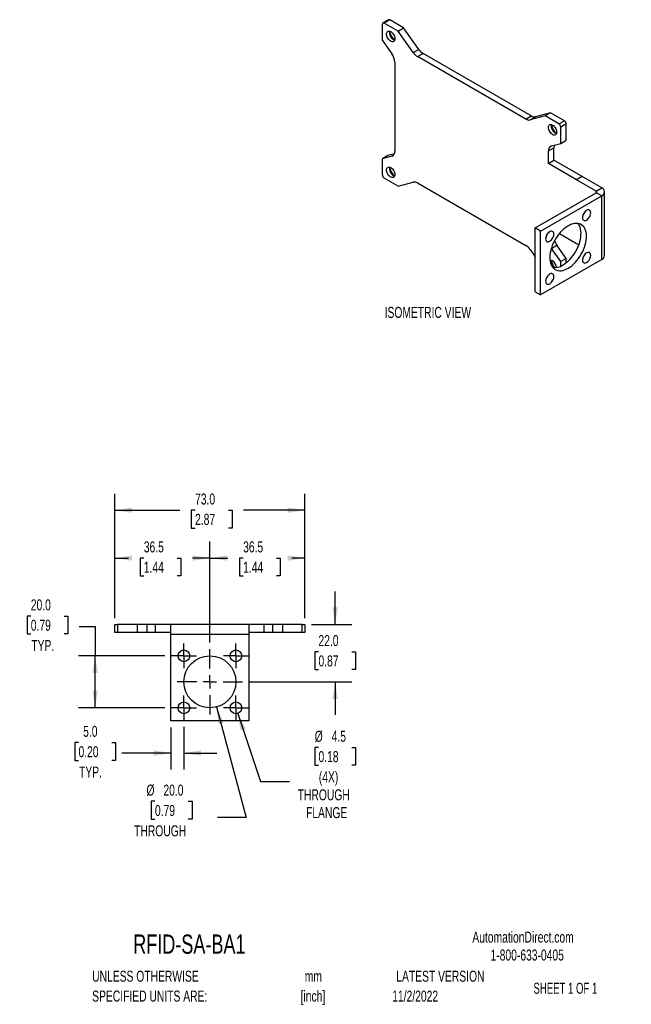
# Model space of a CAD drawing. Header units: millimetres. Extents: x 6 to 543, y 6 to 392.
# Tile 2 of 2: x 307 to 543, y 14 to 392. Entities that reach past the tile are written whole.
import ezdxf

# ---------------------------------------------------------------- set-up
doc = ezdxf.new("R2010")
doc.units = ezdxf.units.MM
doc.header["$LTSCALE"] = 2
doc.linetypes.add('CENTERX2', pattern=[20.32, 12.7, -2.54, 2.54, -2.54])
doc.layers.add('CENTER', color=40, linetype='CENTERX2')
doc.layers.add('DIMENSIONS', color=140, linetype='Continuous', lineweight=25)
doc.layers.add('TEXT', color=140, linetype='Continuous', lineweight=25)
doc.styles.add('SLDTEXTSTYLE0', font='TXT', dxfattribs={"width": 0.7})
doc.styles.add('SLDTEXTSTYLE1', font='TXT', dxfattribs={"width": 0.65})
doc.dimstyles.new('SLDDIMSTYLE1', dxfattribs={"dimtxt": 4.316016, "dimasz": 6.604, "dimexe": 0, "dimexo": 0.0625, "dimgap": 1.079004, "dimtad": 0, "dimtih": 1, "dimtoh": 1, "dimrnd": 1e-09, "dimzin": 4, "dimdsep": 46, "dimtxsty": 'SLDTEXTSTYLE0', "dimsah": 1, "dimcen": 0.09, "dimadec": 0, "dimazin": 1, "dimtfac": 1, "dimtmove": 0, "dimatfit": 0, "dimfxl": 0, "dimfrac": 2, "dimtolj": 1, "dimtzin": 12, "dimarcsym": 0})
doc.dimstyles.new('SLDDIMSTYLE2', dxfattribs={"dimtxt": 4.316016, "dimasz": 6.604, "dimexe": 0, "dimexo": 0.0625, "dimgap": 1.079004, "dimtad": 0, "dimtih": 1, "dimtoh": 1, "dimrnd": 1e-09, "dimzin": 4, "dimdsep": 46, "dimtxsty": 'SLDTEXTSTYLE0', "dimsah": 1, "dimcen": 0.09, "dimadec": 0, "dimazin": 1, "dimtfac": 1, "dimtofl": 0, "dimtmove": 0, "dimatfit": 3, "dimfxl": 0, "dimfrac": 2, "dimtolj": 1, "dimtzin": 12, "dimarcsym": 0})
doc.dimstyles.new('SLDDIMSTYLE3', dxfattribs={"dimtxt": 4.316016, "dimasz": 6.604, "dimexe": 0, "dimexo": 0.0625, "dimgap": 1.079004, "dimtad": 0, "dimtih": 1, "dimtoh": 1, "dimrnd": 1e-09, "dimzin": 12, "dimdsep": 46, "dimtxsty": 'SLDTEXTSTYLE0', "dimsah": 1, "dimcen": 0.09, "dimadec": 0, "dimazin": 3, "dimtfac": 1, "dimtofl": 0, "dimtmove": 0, "dimatfit": 3, "dimfxl": 0, "dimfrac": 2, "dimtolj": 1, "dimtzin": 12, "dimarcsym": 0})
doc.dimstyles.new('SLDDIMSTYLE4', dxfattribs={"dimtxt": 4.316016, "dimasz": 6.604, "dimexe": 0, "dimexo": 0.0625, "dimgap": 1.079004, "dimtad": 0, "dimtih": 1, "dimtoh": 1, "dimrnd": 1e-09, "dimzin": 12, "dimdsep": 46, "dimtxsty": 'SLDTEXTSTYLE0', "dimsah": 1, "dimcen": 0, "dimadec": 0, "dimazin": 3, "dimtfac": 1, "dimtofl": 0, "dimtmove": 0, "dimatfit": 3, "dimfxl": 0, "dimfrac": 2, "dimtolj": 1, "dimtzin": 12, "dimarcsym": 0})
doc.dimstyles.new('SLDDIMSTYLE6', dxfattribs={"dimtxt": 4.316016, "dimasz": 6.604, "dimexe": 0, "dimexo": 0.0625, "dimgap": 1.079004, "dimtad": 0, "dimtih": 1, "dimtoh": 1, "dimrnd": 1e-09, "dimzin": 4, "dimdsep": 46, "dimtxsty": 'SLDTEXTSTYLE0', "dimsah": 1, "dimcen": 0, "dimadec": 0, "dimazin": 1, "dimtfac": 1, "dimtofl": 0, "dimtmove": 0, "dimatfit": 3, "dimfxl": 0, "dimfrac": 2, "dimtolj": 1, "dimtzin": 12, "dimarcsym": 0})

# ---------------------------------------------------------------- blocks, each defined once
blk = doc.blocks.new('SW_NOTE_0_1')
at = {"layer": 'TEXT', "color": 0, "char_height": 4.233, "attachment_point": 2, "style": 'SLDTEXTSTYLE0'}
for s, insert in [('mm', (5.69, 5.46)), ('[inch]', (5.52, -2.19))]:
    blk.add_mtext(s, dxfattribs=dict(at, insert=insert))
blk = doc.blocks.new('SW_NOTE_0_2')
at = {"layer": 'TEXT', "color": 0, "char_height": 4.2333, "attachment_point": 1, "style": 'SLDTEXTSTYLE0'}
for s, insert in [('UNLESS OTHERWISE', (0, 5.46)), ('SPECIFIED UNITS ARE:', (0, -2.19))]:
    blk.add_mtext(s, dxfattribs=dict(at, insert=insert))
blk = doc.blocks.new('SW_NOTE_0_6')
at = {"layer": 'TEXT', "color": 0, "char_height": 4.2333, "attachment_point": 1, "style": 'SLDTEXTSTYLE0'}
for s, insert in [('METRIC UNITS USED', (0, 5.46)), ('FOR PART DESIGN', (0, -2.19))]:
    blk.add_mtext(s, dxfattribs=dict(at, insert=insert))
blk = doc.blocks.new('_D_15')
at = {"layer": 'DIMENSIONS'}
for p, q in [((343.98, 162.37), (343.98, 210.18)), ((416.98, 162.37), (416.98, 210.18)), ((343.98, 203.83), (368.94, 203.83)), ((374.78, 203.83), (373.33, 203.83)), ((373.33, 203.83), (373.33, 196.97)), ((387.61, 203.83), (389.06, 203.83)), ((389.06, 203.83), (389.06, 196.97)), ((416.98, 203.83), (393.46, 203.83)), ((373.33, 196.97), (374.78, 196.97)), ((389.06, 196.97), (387.61, 196.97))]:
    blk.add_line(p, q, dxfattribs=at)
for points in [[(343.98, 203.83), (350.58, 202.81), (350.58, 204.85)], [(416.98, 203.83), (410.37, 204.85), (410.37, 202.81)]]:
    blk.add_solid(points, dxfattribs=at)
at = {"layer": 'DIMENSIONS', "char_height": 4.233, "attachment_point": 1, "style": 'SLDTEXTSTYLE0'}
for s, insert in [('73.0', (374.78, 210.25)), ('2.87', (374.78, 202.43))]:
    blk.add_mtext(s, dxfattribs=dict(at, insert=insert))
blk = doc.blocks.new('_D_16')
at = {"layer": 'DIMENSIONS'}
for p, q in [((343.98, 162.37), (343.98, 191.77)), ((380.48, 152.91), (380.48, 191.77)), ((343.98, 185.42), (349.21, 185.42)), ((355.06, 185.42), (353.61, 185.42)), ((353.61, 185.42), (353.61, 178.56)), ((367.88, 185.42), (369.33, 185.42)), ((369.33, 185.42), (369.33, 178.56)), ((380.48, 185.42), (373.73, 185.42)), ((353.61, 178.56), (355.06, 178.56)), ((369.33, 178.56), (367.88, 178.56))]:
    blk.add_line(p, q, dxfattribs=at)
for points in [[(343.98, 185.42), (350.58, 184.41), (350.58, 186.44)], [(380.48, 185.42), (373.87, 186.44), (373.87, 184.41)]]:
    blk.add_solid(points, dxfattribs=at)
at = {"layer": 'DIMENSIONS', "char_height": 4.233, "attachment_point": 1, "style": 'SLDTEXTSTYLE0'}
for s, insert in [('36.5', (355.06, 191.84)), ('1.44', (355.06, 184.02))]:
    blk.add_mtext(s, dxfattribs=dict(at, insert=insert))
blk = doc.blocks.new('_D_17')
at = {"layer": 'DIMENSIONS'}
for p, q in [((380.48, 152.91), (380.48, 191.77)), ((416.98, 162.37), (416.98, 191.77)), ((380.48, 185.42), (387.41, 185.42)), ((393.26, 185.42), (391.81, 185.42)), ((391.81, 185.42), (391.81, 178.56)), ((406.08, 185.42), (407.53, 185.42)), ((407.53, 185.42), (407.53, 178.56)), ((416.98, 185.42), (411.93, 185.42)), ((391.81, 178.56), (393.26, 178.56)), ((407.53, 178.56), (406.08, 178.56))]:
    blk.add_line(p, q, dxfattribs=at)
for points in [[(380.48, 185.42), (387.08, 184.41), (387.08, 186.44)], [(416.98, 185.42), (410.37, 186.44), (410.37, 184.41)]]:
    blk.add_solid(points, dxfattribs=at)
at = {"layer": 'DIMENSIONS', "char_height": 4.233, "attachment_point": 1, "style": 'SLDTEXTSTYLE0'}
for s, insert in [('36.5', (393.26, 191.84)), ('1.44', (393.26, 184.02))]:
    blk.add_mtext(s, dxfattribs=dict(at, insert=insert))
blk = doc.blocks.new('_D_18')
at = {"layer": 'DIMENSIONS'}
for p, q in [((391.19, 125.7), (399.94, 99.45)), ((422.23, 112.58), (420.78, 112.58)), ((420.78, 112.58), (420.78, 105.72)), ((435.06, 112.58), (436.51, 112.58)), ((436.51, 112.58), (436.51, 105.72)), ((420.78, 105.72), (422.23, 105.72)), ((436.51, 105.72), (435.06, 105.72)), ((399.94, 99.45), (411.05, 99.45))]:
    blk.add_line(p, q, dxfattribs=at)
blk.add_solid([(391.19, 125.7), (392.31, 119.11), (394.24, 119.75)], dxfattribs=at)
at = {"layer": 'DIMENSIONS', "char_height": 4.233, "attachment_point": 1, "style": 'SLDTEXTSTYLE0'}
for s, insert in [('%%c', (420.77, 119)), ('4.5', (427.29, 119)), ('0.18', (422.23, 111.18)), ('(4X)', (422.36, 103.35)), ('THROUGH', (414.23, 96.49)), ('FLANGE', (417.44, 89.63))]:
    blk.add_mtext(s, dxfattribs=dict(at, insert=insert))
blk = doc.blocks.new('_D_19')
at = {"layer": 'DIMENSIONS'}
for p, q in [((383.06, 128.17), (394.47, 85.61)), ((359.35, 91.87), (357.9, 91.87)), ((357.9, 91.87), (357.9, 85.01)), ((372.17, 91.87), (373.62, 91.87)), ((373.62, 91.87), (373.62, 85.01)), ((357.9, 85.01), (359.35, 85.01)), ((373.62, 85.01), (372.17, 85.01)), ((394.47, 85.61), (383.36, 85.61))]:
    blk.add_line(p, q, dxfattribs=at)
blk.add_solid([(383.06, 128.17), (383.79, 121.53), (385.75, 122.05)], dxfattribs=at)
at = {"layer": 'DIMENSIONS', "char_height": 4.233, "attachment_point": 1, "style": 'SLDTEXTSTYLE0'}
for s, insert in [('%%c', (356.09, 98.3)), ('20.0', (362.61, 98.3)), ('0.79', (359.35, 90.47)), ('THROUGH', (351.34, 82.64))]:
    blk.add_mtext(s, dxfattribs=dict(at, insert=insert))
blk = doc.blocks.new('_D_20')
at = {"layer": 'DIMENSIONS'}
for p, q in [((365.48, 120.29), (365.48, 104.09)), ((370.48, 120.5), (370.48, 104.09)), ((329.96, 114.48), (328.51, 114.48)), ((328.51, 114.48), (328.51, 107.62)), ((342.78, 114.48), (344.23, 114.48)), ((344.23, 114.48), (344.23, 107.62)), ((365.48, 110.44), (346.65, 110.44)), ((370.48, 110.44), (383.18, 110.44)), ((328.51, 107.62), (329.96, 107.62)), ((344.23, 107.62), (342.78, 107.62))]:
    blk.add_line(p, q, dxfattribs=at)
for points in [[(365.48, 110.44), (358.87, 111.46), (358.87, 109.43)], [(370.48, 110.44), (377.08, 109.43), (377.08, 111.46)]]:
    blk.add_solid(points, dxfattribs=at)
at = {"layer": 'DIMENSIONS', "char_height": 4.233, "attachment_point": 1, "style": 'SLDTEXTSTYLE0'}
for s, insert in [('5.0', (331.75, 120.9)), ('0.20', (329.96, 113.08)), ('TYP.', (330.17, 105.25))]:
    blk.add_mtext(s, dxfattribs=dict(at, insert=insert))
blk = doc.blocks.new('_D_21')
at = {"layer": 'DIMENSIONS'}
for p, q in [((428.65, 159.83), (428.65, 172.53)), ((419.52, 159.83), (435, 159.83)), ((422.23, 149.4), (420.78, 149.4)), ((420.78, 149.4), (420.78, 142.54)), ((435.06, 149.4), (436.51, 149.4)), ((436.51, 149.4), (436.51, 142.54)), ((420.78, 142.54), (422.23, 142.54)), ((436.51, 142.54), (435.06, 142.54)), ((395.56, 137.83), (435, 137.83)), ((428.65, 137.83), (428.65, 125.13))]:
    blk.add_line(p, q, dxfattribs=at)
for points in [[(428.65, 159.83), (429.66, 166.43), (427.63, 166.43)], [(428.65, 137.83), (427.63, 131.23), (429.66, 131.23)]]:
    blk.add_solid(points, dxfattribs=at)
at = {"layer": 'DIMENSIONS', "char_height": 4.233, "attachment_point": 1, "style": 'SLDTEXTSTYLE0'}
for s, insert in [('22.0', (422.23, 155.82)), ('0.87', (422.23, 147.99))]:
    blk.add_mtext(s, dxfattribs=dict(at, insert=insert))
blk = doc.blocks.new('_D_22')
at = {"layer": 'DIMENSIONS'}
for p, q in [((311.61, 163.11), (310.16, 163.11)), ((310.16, 163.11), (310.16, 156.25)), ((324.43, 163.11), (325.88, 163.11)), ((325.88, 163.11), (325.88, 156.25)), ((330.23, 159.08), (336.37, 159.08)), ((336.37, 159.08), (336.37, 147.83)), ((310.16, 156.25), (311.61, 156.25)), ((325.88, 156.25), (324.43, 156.25)), ((363.15, 147.83), (330.02, 147.83)), ((336.37, 127.83), (336.37, 147.83)), ((363.15, 127.83), (330.02, 127.83))]:
    blk.add_line(p, q, dxfattribs=at)
for points in [[(336.37, 147.83), (335.35, 141.23), (337.39, 141.23)], [(336.37, 127.83), (337.39, 134.43), (335.35, 134.43)]]:
    blk.add_solid(points, dxfattribs=at)
at = {"layer": 'DIMENSIONS', "char_height": 4.233, "attachment_point": 1, "style": 'SLDTEXTSTYLE0'}
for s, insert in [('20.0', (311.61, 169.54)), ('0.79', (311.61, 161.71)), ('TYP.', (311.81, 153.89))]:
    blk.add_mtext(s, dxfattribs=dict(at, insert=insert))
blk = doc.blocks.new('SW_CENTERMARKSYMBOL_4')
at = {"layer": 'CENTER', "color": 0}
for p, q in [((0, 2.54), (0, 4.79)), ((-2.54, 0), (-4.79, 0)), ((0, 0), (-2.54, 0)), ((0, 0), (0, 2.54)), ((0, 0), (0, -2.54)), ((0, 0), (2.54, 0)), ((2.54, 0), (4.79, 0)), ((0, -2.54), (0, -4.79))]:
    blk.add_line(p, q, dxfattribs=at)
blk = doc.blocks.new('SW_CENTERMARKSYMBOL_5')
at = {"layer": 'CENTER', "color": 0}
for p, q in [((0, 5.08), (0, 12.54)), ((-5.08, 0), (-12.54, 0)), ((0, 0), (-2.54, 0)), ((0, 0), (0, 2.54)), ((0, 0), (0, -2.54)), ((0, 0), (2.54, 0)), ((5.08, 0), (12.54, 0)), ((0, -5.08), (0, -12.54))]:
    blk.add_line(p, q, dxfattribs=at)
blk = doc.blocks.new('SW_CENTERMARKSYMBOL_6')
at = {"layer": 'CENTER', "color": 0}
for p, q in [((0, 2.54), (0, 4.79)), ((-2.54, 0), (-4.79, 0)), ((0, 0), (-2.54, 0)), ((0, 0), (0, 2.54)), ((0, 0), (0, -2.54)), ((0, 0), (2.54, 0)), ((2.54, 0), (4.79, 0)), ((0, -2.54), (0, -4.79))]:
    blk.add_line(p, q, dxfattribs=at)
blk = doc.blocks.new('SW_CENTERMARKSYMBOL_7')
at = {"layer": 'CENTER', "color": 0}
for p, q in [((0, 2.54), (0, 4.79)), ((-2.54, 0), (-4.79, 0)), ((0, 0), (-2.54, 0)), ((0, 0), (0, 2.54)), ((0, 0), (0, -2.54)), ((0, 0), (2.54, 0)), ((2.54, 0), (4.79, 0)), ((0, -2.54), (0, -4.79))]:
    blk.add_line(p, q, dxfattribs=at)
blk = doc.blocks.new('SW_CENTERMARKSYMBOL_8')
at = {"layer": 'CENTER', "color": 0}
for p, q in [((0, 2.54), (0, 4.79)), ((-2.54, 0), (-4.79, 0)), ((0, 0), (-2.54, 0)), ((0, 0), (0, 2.54)), ((0, 0), (0, -2.54)), ((0, 0), (2.54, 0)), ((2.54, 0), (4.79, 0)), ((0, -2.54), (0, -4.79))]:
    blk.add_line(p, q, dxfattribs=at)

msp = doc.modelspace()

# ---------------------------------------------------------------- linework, layer by layer
for p, q in [((446.808233, 384.511287), (446.808233, 390.754768)), ((449.136701, 392.437225), (447.015381, 391.212612)), ((449.63666, 392.387717), (447.51534, 391.163104)), ((452.82826, 388.096021), (447.51534, 391.163104)), ((454.94958, 389.320633), (449.63666, 392.387717)), ((452.82826, 388.096021), (454.94958, 389.320633)), ((458.647252, 379.849837), (452.82826, 388.096021)), ((460.768573, 381.074449), (454.94958, 389.320633)), ((446.808233, 384.511287), (450.416378, 379.39813)), ((458.647252, 379.849837), (460.768573, 381.074449)), ((460.310853, 378.264761), (462.432173, 379.489374)), ((504.016291, 355.483373), (462.432173, 379.489374)), ((451.581204, 376.084226), (451.581204, 341.940157)), ((501.894971, 354.258761), (460.310853, 378.264761)), ((511.498885, 356.675414), (505.679892, 355.147696)), ((511.498885, 356.675414), (509.377565, 355.450802)), ((516.811805, 353.608331), (511.498885, 356.675414)), ((501.894971, 354.258761), (504.016291, 355.483373)), ((509.377565, 355.450802), (503.558572, 353.923084)), ((503.558572, 353.923084), (505.679892, 355.147696)), ((514.690484, 352.383719), (509.377565, 355.450802)), ((514.690484, 352.383719), (516.811805, 353.608331)), ((517.518911, 352.383586), (515.397591, 351.158974)), ((517.518911, 346.140106), (517.518911, 352.383586)), ((515.397591, 344.915494), (515.397591, 351.158974)), ((511.789447, 343.968211), (515.397591, 344.915494)), ((515.397591, 344.915494), (517.518911, 346.140106)), ((451.40114, 340.897353), (448.929554, 340.248463)), ((510.62462, 341.999187), (512.745941, 343.223799)), ((510.62462, 337.175265), (510.62462, 341.999187)), ((512.745941, 338.399877), (512.745941, 343.223799)), ((448.929554, 340.248463), (446.808233, 339.023851)), ((450.416378, 339.971133), (446.808233, 339.023851)), ((446.808233, 332.78037), (446.808233, 339.023851)), ((450.416378, 339.971133), (451.039957, 340.331118)), ((510.62462, 337.175265), (512.745941, 338.399877)), ((521.479213, 330.909042), (510.62462, 337.175265)), ((523.600533, 332.133654), (512.745941, 338.399877)), ((452.82826, 328.488542), (447.51534, 331.555625)), ((452.82826, 328.488542), (458.647252, 330.01626)), ((460.310853, 329.680583), (501.894971, 305.674583)), ((523.600533, 332.133654), (521.479213, 330.909042)), ((529.018872, 326.55649), (521.479213, 330.909042)), ((531.140192, 327.781102), (523.600533, 332.133654)), ((505.498096, 312.376869), (529.018872, 325.955123)), ((529.018872, 326.55649), (531.140192, 327.781102)), ((529.018872, 325.955123), (529.018872, 326.55649)), ((531.140192, 324.730511), (529.018872, 325.955123)), ((532.234617, 301.759582), (532.234617, 326.255806)), ((507.619416, 311.152256), (531.140192, 324.730511)), ((531.140192, 300.234287), (531.140192, 324.730511)), ((505.498096, 287.880644), (505.498096, 312.376869)), ((507.619416, 311.152256), (505.498096, 312.376869)), ((507.619416, 286.656032), (507.619416, 311.152256)), ((514.842631, 310.244035), (521.479213, 306.412818)), ((503.558572, 304.089507), (505.498096, 301.340978)), ((511.789447, 304.541214), (511.756542, 304.588265)), ((511.789447, 304.541214), (513.910767, 305.765826)), ((515.397591, 299.428057), (511.789447, 304.541214)), ((517.518911, 300.652669), (513.910767, 305.765826)), ((521.479213, 306.412818), (522.314329, 305.930715)), ((531.140192, 300.234287), (507.619416, 286.656032)), ((517.518911, 300.652669), (515.397591, 299.428057)), ((515.397591, 297.719135), (515.397591, 299.428057)), ((517.518911, 299.067792), (517.518911, 300.652669)), ((505.498096, 287.880644), (507.619416, 286.656032)), ((343.975061, 156.830045), (343.975061, 159.830045)), ((343.975061, 159.830045), (344.975061, 159.830045)), ((344.975061, 159.830045), (344.975061, 156.830045)), ((352.621318, 159.830045), (344.975061, 159.830045)), ((352.621318, 156.830045), (352.621318, 159.830045)), ((356.332363, 159.830045), (352.621318, 159.830045)), ((356.332363, 156.830045), (356.332363, 159.830045)), ((359.567307, 159.830045), (356.332363, 159.830045)), ((359.567307, 156.830045), (359.567307, 159.830045)), ((365.475061, 159.830045), (359.567307, 159.830045)), ((365.475061, 156.093445), (365.475061, 159.830045)), ((395.475061, 159.830045), (365.475061, 159.830045)), ((395.475061, 159.830045), (395.475061, 156.093445)), ((401.382815, 159.830045), (395.475061, 159.830045)), ((401.382815, 156.830045), (401.382815, 159.830045)), ((404.61776, 159.830045), (401.382815, 159.830045)), ((404.61776, 156.830045), (404.61776, 159.830045)), ((408.328805, 159.830045), (404.61776, 159.830045)), ((408.328805, 159.830045), (408.328805, 156.830045)), ((415.975061, 159.830045), (408.328805, 159.830045)), ((415.975061, 156.830045), (415.975061, 159.830045)), ((415.975061, 159.830045), (416.975061, 159.830045)), ((416.975061, 159.830045), (416.975061, 156.830045)), ((344.975061, 156.830045), (343.975061, 156.830045)), ((352.621318, 156.830045), (344.975061, 156.830045)), ((356.332363, 156.830045), (352.621318, 156.830045)), ((359.567307, 156.830045), (356.332363, 156.830045)), ((365.475061, 156.830045), (359.567307, 156.830045)), ((365.475061, 122.830045), (365.475061, 156.093445)), ((395.475061, 156.093445), (365.475061, 156.093445)), ((401.382815, 156.830045), (395.475061, 156.830045)), ((395.475061, 156.093445), (395.475061, 122.830045)), ((404.61776, 156.830045), (401.382815, 156.830045)), ((408.328805, 156.830045), (404.61776, 156.830045)), ((415.975061, 156.830045), (408.328805, 156.830045)), ((416.975061, 156.830045), (415.975061, 156.830045)), ((395.475061, 122.830045), (365.475061, 122.830045))]:
    msp.add_line(p, q)
at = {"flags": 128}
for points in [[(449.990214, 387.897173), (450.33223, 387.656779), (450.658253, 387.341718), (450.95304, 386.966724), (451.202806, 386.549331), (451.395873, 386.109055), (451.523212, 385.666483), (451.578871, 385.242309), (451.560245, 384.856368), (451.468207, 384.526705), (451.307059, 384.268736), (451.084337, 384.094522), (450.810455, 384.012209), (450.498219, 384.025647), (450.16223, 384.134207), (449.818197, 384.332812), (449.482208, 384.612178), (449.169973, 384.959239), (448.896091, 385.357769), (448.673369, 385.789133), (448.512221, 386.23316), (448.420182, 386.669088), (448.401557, 387.076534), (448.457215, 387.436445), (448.584555, 387.731994), (448.777621, 387.94936), (449.027387, 388.07838), (449.322174, 388.11302), (449.648198, 388.051662), (449.990214, 387.897173)], [(512.21561, 351.975216), (512.557626, 351.734822), (512.88365, 351.419761), (513.178437, 351.044767), (513.428203, 350.627374), (513.621269, 350.187098), (513.748609, 349.744526), (513.804267, 349.320352), (513.785642, 348.934411), (513.693603, 348.604748), (513.532456, 348.346779), (513.309734, 348.172565), (513.035852, 348.090252), (512.723616, 348.10369), (512.387627, 348.21225), (512.043594, 348.410855), (511.707605, 348.690221), (511.395369, 349.037282), (511.121487, 349.435812), (510.898765, 349.867176), (510.737618, 350.311203), (510.645579, 350.747131), (510.626954, 351.154577), (510.682612, 351.514488), (510.809951, 351.810037), (511.003018, 352.027403), (511.252784, 352.156423), (511.547571, 352.191063), (511.873595, 352.129705), (512.21561, 351.975216)], [(449.990214, 335.638561), (450.33223, 335.398167), (450.658253, 335.083106), (450.95304, 334.708112), (451.202806, 334.290719), (451.395873, 333.850443), (451.523212, 333.407871), (451.578871, 332.983697), (451.560245, 332.597756), (451.468207, 332.268093), (451.307059, 332.010124), (451.084337, 331.83591), (450.810455, 331.753597), (450.498219, 331.767035), (450.16223, 331.875595), (449.818197, 332.0742), (449.482208, 332.353566), (449.169973, 332.700627), (448.896091, 333.099157), (448.673369, 333.530521), (448.512221, 333.974548), (448.420182, 334.410476), (448.401557, 334.817922), (448.457215, 335.177833), (448.584555, 335.473382), (448.777621, 335.690748), (449.027387, 335.819768), (449.322174, 335.854408), (449.648198, 335.79305), (449.990214, 335.638561)], [(525.297086, 315.437437), (525.639102, 315.677832), (525.965125, 315.992892), (526.259912, 316.367886), (526.509678, 316.785279), (526.702745, 317.225556), (526.830085, 317.668127), (526.885743, 318.092301), (526.867117, 318.478242), (526.775079, 318.807905), (526.613931, 319.065875), (526.391209, 319.240089), (526.117327, 319.322401), (525.805092, 319.308963), (525.469102, 319.200404), (525.12507, 319.001798), (524.78908, 318.722433), (524.476845, 318.375371), (524.202963, 317.976841), (523.980241, 317.545477), (523.819093, 317.101451), (523.727055, 316.665522), (523.708429, 316.258077), (523.764087, 315.898165), (523.891427, 315.602616), (524.084493, 315.38525), (524.33426, 315.25623), (524.629046, 315.22159), (524.95507, 315.282948), (525.297086, 315.437437)], [(511.15495, 307.273356), (511.496966, 307.51375), (511.82299, 307.828811), (512.117777, 308.203805), (512.367543, 308.621198), (512.560609, 309.061474), (512.687949, 309.504046), (512.743607, 309.92822), (512.724982, 310.314161), (512.632943, 310.643824), (512.471795, 310.901793), (512.249073, 311.076008), (511.975191, 311.15832), (511.662956, 311.144882), (511.326967, 311.036322), (510.982934, 310.837717), (510.646945, 310.558352), (510.334709, 310.21129), (510.060827, 309.81276), (509.838105, 309.381396), (509.676957, 308.937369), (509.584919, 308.501441), (509.566293, 308.093996), (509.621952, 307.734084), (509.749291, 307.438535), (509.942358, 307.221169), (510.192124, 307.092149), (510.486911, 307.057509), (510.812934, 307.118867), (511.15495, 307.273356)], [(518.226018, 296.861797), (518.930069, 297.308813), (519.627123, 297.832537), (520.310252, 298.427766), (520.972667, 299.088582), (521.607784, 299.80842), (522.209292, 300.580124), (522.771213, 301.396025), (523.287961, 302.248014), (523.754402, 303.127624), (524.165898, 304.026113), (524.518362, 304.934552), (524.808289, 305.843911), (525.032799, 306.745153), (525.18966, 307.629322), (525.277314, 308.48763), (525.294888, 309.311546), (525.242209, 310.092883), (525.119799, 310.823875), (524.928877, 311.497256), (524.671338, 312.106336), (524.349742, 312.64506), (523.967287, 313.108074), (523.527772, 313.490777), (523.035566, 313.789365), (522.49556, 314.000871), (521.913122, 314.123193), (521.294039, 314.155115), (520.644466, 314.096319), (519.970856, 313.94739), (519.279906, 313.709809), (518.578482, 313.385936), (517.873554, 312.97899), (517.17213, 312.493016), (516.48118, 311.932843), (515.80757, 311.304039), (515.157997, 310.612852), (514.538914, 309.866154), (513.956476, 309.071363), (513.416471, 308.23638), (512.924264, 307.369503), (512.484749, 306.479346), (512.102294, 305.574758), (511.780698, 304.664728), (511.52316, 303.758301), (511.332237, 302.864484), (511.209827, 301.992161), (511.157148, 301.150002), (511.174722, 300.346377), (511.262376, 299.589272), (511.419237, 298.886211), (511.643747, 298.244182), (511.933674, 297.669566), (512.286138, 297.168073), (512.697635, 296.744688), (513.164075, 296.403619), (513.680823, 296.148254), (514.242744, 295.981133), (514.844252, 295.903915), (515.479369, 295.917369), (516.141784, 296.02136), (516.824913, 296.214856), (517.521967, 296.495933), (518.226018, 296.861797)], [(516.104698, 298.086409), (516.808749, 298.533425), (517.505803, 299.057149), (518.188932, 299.652378), (518.851347, 300.313194), (519.486464, 301.033032), (520.087972, 301.804736), (520.649893, 302.620637), (521.166641, 303.472626), (521.633081, 304.352236), (522.044578, 305.250725), (522.397042, 306.159164), (522.686969, 307.068523), (522.911479, 307.969765), (523.06834, 308.853934), (523.155993, 309.712242), (523.173568, 310.536158), (523.120888, 311.317495), (522.998479, 312.048487), (522.807556, 312.721869), (522.550017, 313.330948), (522.228422, 313.869672), (522.051185, 314.102928)], [(525.297086, 299.106621), (525.639102, 299.347015), (525.965125, 299.662076), (526.259912, 300.03707), (526.509678, 300.454463), (526.702745, 300.894739), (526.830085, 301.337311), (526.885743, 301.761485), (526.867117, 302.147426), (526.775079, 302.477089), (526.613931, 302.735058), (526.391209, 302.909272), (526.117327, 302.991585), (525.805092, 302.978147), (525.469102, 302.869587), (525.12507, 302.670982), (524.78908, 302.391616), (524.476845, 302.044555), (524.202963, 301.646025), (523.980241, 301.214661), (523.819093, 300.770634), (523.727055, 300.334706), (523.708429, 299.92726), (523.764087, 299.567349), (523.891427, 299.2718), (524.084493, 299.054434), (524.33426, 298.925414), (524.629046, 298.890774), (524.95507, 298.952132), (525.297086, 299.106621)], [(511.15495, 290.942539), (511.496966, 291.182934), (511.82299, 291.497994), (512.117777, 291.872989), (512.367543, 292.290382), (512.560609, 292.730658), (512.687949, 293.17323), (512.743607, 293.597404), (512.724982, 293.983345), (512.632943, 294.313008), (512.471795, 294.570977), (512.249073, 294.745191), (511.975191, 294.827504), (511.662956, 294.814066), (511.326967, 294.705506), (510.982934, 294.5069), (510.646945, 294.227535), (510.334709, 293.880474), (510.060827, 293.481944), (509.838105, 293.05058), (509.676957, 292.606553), (509.584919, 292.170625), (509.566293, 291.763179), (509.621952, 291.403267), (509.749291, 291.107719), (509.942358, 290.890353), (510.192124, 290.761333), (510.486911, 290.726693), (510.812934, 290.788051), (511.15495, 290.942539)]]:
    msp.add_lwpolyline(points, dxfattribs=at)
for centre, radius in [((370.475061, 147.830045), 2.25), ((380.475061, 137.830045), 10), ((390.475061, 147.830045), 2.25), ((370.475061, 127.830045), 2.25), ((390.475061, 127.830045), 2.25)]:
    msp.add_circle(centre, radius)
for centre, radius, start, end in [((447.239308, 390.824695), 0.436709, 50.79671476, 189.21403699), ((449.34374, 391.978835), 0.502977, 54.38242252, 114.30711905), ((452.535709, 387.52944), 3.058089, 169.53944672, 250.45517674), ((455.507982, 389.245289), 6.091259, 190.98400053, 229.00774921), ((445.568046, 375.832289), 6.018434, 2.3991532, 36.33366057), ((463.156057, 382.916464), 5.452845, 214.22126161, 238.54804702), ((465.277378, 384.141076), 5.452845, 214.22126161, 238.54804702), ((503.139926, 356.1385), 2.254625, 236.48340197, 280.70095368), ((505.261247, 357.363112), 2.254625, 236.48340197, 280.70095368), ((513.862375, 351.089113), 1.536805, 2.60547849, 57.39452166), ((515.983695, 352.313725), 1.536805, 2.60547849, 57.39452166), ((514.761106, 351.607483), 3.058089, 169.53944672, 250.45517674), ((517.733422, 353.323364), 6.091311, 190.98698287, 229.0076406), ((449.760573, 341.688144), 1.837991, 290.90413902, 7.88082687), ((512.445252, 342.2512), 1.837991, 110.90413902, 187.88082687), ((515.479655, 343.288708), 2.734485, 159.04614609, 181.36016172), ((452.535709, 335.270828), 3.058089, 169.53944672, 250.45517674), ((455.507982, 336.986677), 6.091259, 190.98400053, 229.00774921), ((448.343449, 332.850231), 1.536805, 182.60547849, 237.39452166), ((459.065898, 327.800844), 2.254625, 56.48340197, 100.70095368), ((528.904752, 326.255806), 0.321611, 290.7834208, 69.2165792), ((530.545119, 326.255806), 1.637265, 291.31255189, 68.68744811), ((521.011548, 319.748642), 3.798543, 318.60765125, 341.39772529), ((506.869412, 311.584561), 3.798543, 318.60765125, 341.39772529), ((519.408984, 309.662139), 6.738816, 198.38487375, 215.32330418), ((499.049767, 301.02288), 5.452845, 34.22126161, 58.54804702), ((511.539764, 298.762144), 1.169514, 54.69798632, 105.92607751), ((514.78487, 299.376346), 3.07663, 170.12297619, 226.87400798), ((517.797414, 301.094323), 6.159784, 191.14081802, 220.11714436), ((510.32423, 296.7772), 3.495342, 6.95949198, 57.24046207), ((521.011548, 303.417826), 3.798543, 318.60765125, 341.39772529), ((530.366816, 301.944478), 1.87693, 294.33323559, 354.34662345), ((512.911477, 303.012523), 5.870542, 263.82031372, 302.95223922), ((506.869412, 295.253745), 3.798543, 318.60765125, 341.39772529)]:
    msp.add_arc(centre, radius, start, end)

# ---------------------------------------------------------------- block references
at = {"layer": 'CENTER'}
for name, p in [('SW_CENTERMARKSYMBOL_4', (370.475061, 147.830045)), ('SW_CENTERMARKSYMBOL_6', (390.475061, 147.830045)), ('SW_CENTERMARKSYMBOL_5', (380.475061, 137.830045)), ('SW_CENTERMARKSYMBOL_8', (370.475061, 127.830045)), ('SW_CENTERMARKSYMBOL_7', (390.475061, 127.830045))]:
    msp.add_blockref(name, p, dxfattribs=at)
at = {"layer": 'TEXT'}
for name, p in [('SW_NOTE_0_6', (256.956742, 21.270935)), ('SW_NOTE_0_2', (335.215826, 21.270934)), ('SW_NOTE_0_1', (414.5722, 21.262943))]:
    msp.add_blockref(name, p, dxfattribs=at)

# ---------------------------------------------------------------- texts
for s, insert, char_height, attachment_point, style in [('ISOMETRIC VIEW', (447.656449, 282.025445), 4.23333333, 1, 'SLDTEXTSTYLE0'), ('AutomationDirect.com', (481.389918, 41.753063), 4.23333333, 1, 'SLDTEXTSTYLE0'), ('RFID-SA-BA1', (351.003597, 40.655276), 7.40833333, 1, 'SLDTEXTSTYLE0'), ('1-800-633-0405', (488.38316, 34.874048), 4.23333333, 1, 'SLDTEXTSTYLE0'), ('LATEST VERSION', (469.104263, 26.727988), 4.23333333, 2, 'SLDTEXTSTYLE0'), ('11/2/2022', (459.402986, 19.07031), 4.2333333, 2, 'SLDTEXTSTYLE0'), ('SHEET 1 OF 1', (504.882571, 22.102981), 4.23333333, 1, 'SLDTEXTSTYLE1')]:
    msp.add_mtext(s, dxfattribs=dict(at, insert=insert, char_height=char_height, attachment_point=attachment_point, style=style))

# ---------------------------------------------------------------- dimensions: what is measured, and where the dimension line sits
at = {"layer": 'DIMENSIONS'}
for base, p1, angle, dimstyle, picture, middle in [((416.975061, 203.830045), (343.975061, 159.830045), 0, 'SLDDIMSTYLE2', '_D_15', (381.196388, 203.830045)), ((428.646545, 159.830045), (393.015061, 137.830045), 90, 'SLDDIMSTYLE1', '_D_21', (428.646545, 149.397027))]:
    dim = msp.add_linear_dim(base=base, p1=p1, p2=(416.975061, 159.830045), angle=angle, dimstyle=dimstyle, dxfattribs=at)
    dim.commit()
    dim.dimension.update_dxf_attribs({"geometry": picture, "text_midpoint": middle, "dimtype": 160})
for base, p1, p2, picture, middle in [((380.475061, 185.421318), (343.975061, 159.830045), (380.475061, 150.370045), '_D_16', (361.468285, 185.421318)), ((416.975061, 185.421318), (380.475061, 150.370045), (416.975061, 159.830045), '_D_17', (399.669067, 185.421318))]:
    dim = msp.add_linear_dim(base=base, p1=p1, p2=p2, dimstyle='SLDDIMSTYLE3', dxfattribs=at)
    dim.commit()
    dim.dimension.update_dxf_attribs({"geometry": picture, "text_midpoint": middle, "dimtype": 160})
for base, p1, p2, angle, dimstyle, picture, middle in [((336.370892, 147.830045), (365.685061, 127.830045), (365.685061, 147.830045), 90, 'SLDDIMSTYLE2', '_D_22', (336.370892, 159.077155)), ((365.475061, 110.441841), (370.475061, 123.040045), (365.475061, 122.830045), 0, 'SLDDIMSTYLE1', '_D_20', (336.370892, 110.441841))]:
    dim = msp.add_linear_dim(base=base, p1=p1, p2=p2, angle=angle, text='<>\\PTYP.', dimstyle=dimstyle, dxfattribs=at)
    dim.commit()
    dim.dimension.update_dxf_attribs({"geometry": picture, "text_midpoint": middle, "dimtype": 160})
for p1, p2, text, dimstyle, picture, middle in [((377.886871, 147.489303), (383.063252, 128.170787), '<>\\PTHROUGH', 'SLDDIMSTYLE6', '_D_19', (365.760415, 88.44303)), ((389.763252, 129.964483), (391.186871, 125.695607), '<>\\P(4X)\\PTHROUGH\\PFLANGE', 'SLDDIMSTYLE4', '_D_18', (428.646545, 102.291484))]:
    dim = msp.add_diameter_dim_2p(p1=p1, p2=p2, text=text, dimstyle=dimstyle, dxfattribs=at)
    dim.commit()
    dim.dimension.update_dxf_attribs({"geometry": picture, "text_midpoint": middle, "dimtype": 163})

doc.saveas('drawing.dxf')
